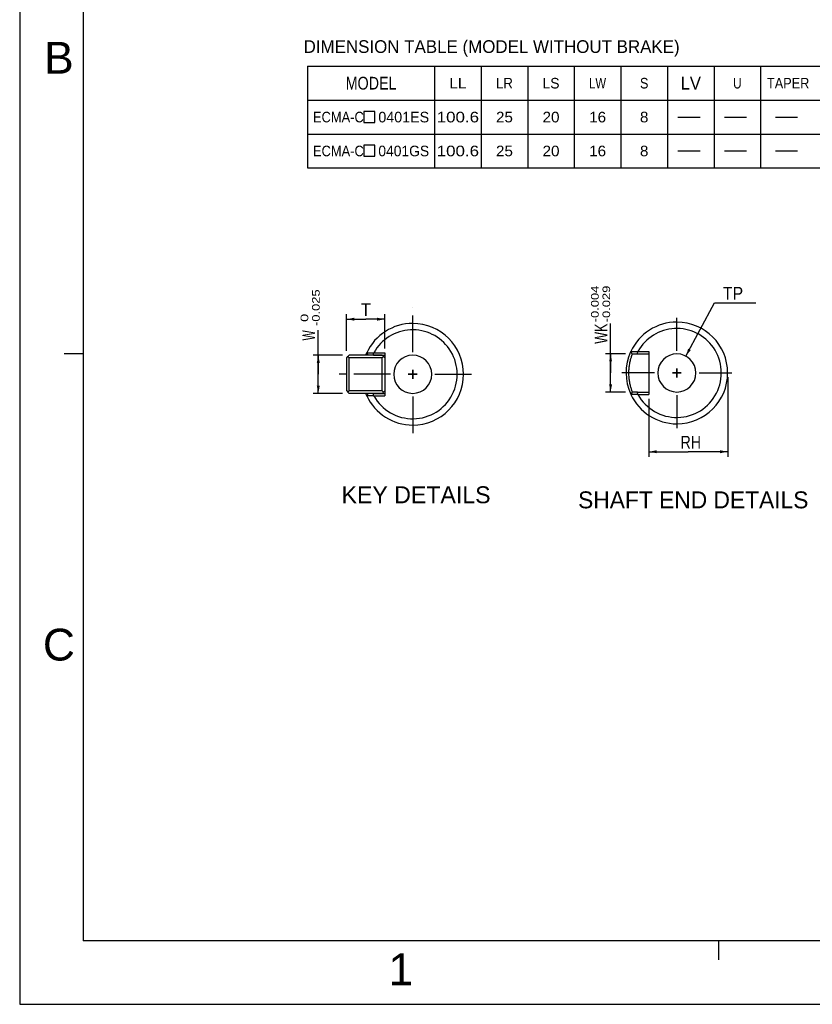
# Model space of a CAD drawing. Extents: x -54 to 576, y -100 to 345.
# Tile 1 of 18: x -54 to 133, y -100 to 132. Entities that reach past the tile are written whole.
import ezdxf
from ezdxf.enums import TextEntityAlignment as Align

# ---------------------------------------------------------------- set-up
doc = ezdxf.new("R2010")
doc.units = 0
doc.header["$LTSCALE"] = 23.1
doc.header["$MEASUREMENT"] = 0
doc.linetypes.add('CENTER', pattern=[0.6, 0.375, -0.075, 0.075, -0.075])
doc.layers.get('0').update_dxf_attribs({"linetype": 'CONTINUOUS'})
for name, color, linetype in [('8_ALL_NOTES_BALLOONS_SYMBOLS_GT', 7, 'CONTINUOUS'), ('DEFAULT_1', 7, 'CENTER'), ('DRAWING FRAME', 1, 'CONTINUOUS')]:
    doc.layers.add(name, color=color, linetype=linetype)
doc.styles.add('ARIAL', font='ARIAL.TTF')
doc.styles.add('TEXTSTYLE_0', font='txt', dxfattribs={"width": 0.8})
doc.dimstyles.new('DIMSTYLE_4', dxfattribs={"dimtxt": 3, "dimasz": 0.18, "dimexe": 0.18, "dimexo": 0.0625, "dimgap": 0.09, "dimtad": 0, "dimtih": 1, "dimtoh": 1, "dimdec": 4, "dimlfac": 0.333333, "dimzin": 0, "dimdsep": 46, "dimtxsty": 'Standard', "dimcen": 0.09, "dimadec": 0, "dimazin": 0, "dimtp": 1e-05, "dimtm": 1e-05, "dimtfac": 1, "dimtdec": 4, "dimtofl": 0, "dimtmove": 0, "dimatfit": 0, "dimfxl": 0, "dimtolj": 1, "dimtzin": 0, "dimarcsym": 0})

# ---------------------------------------------------------------- blocks, each defined once
blk = doc.blocks.new('*D16')
at = {"color": 7, "linetype": 'Continuous'}
for p, q in [((103.63, 52.6), (110.36, 65.18)), ((110.36, 65.18), (110.36, 65.18)), ((110.36, 65.18), (120.16, 65.18))]:
    blk.add_line(p, q, dxfattribs=at)
blk.add_solid([(104.17, 54.35), (103.63, 52.6), (104.79, 54.02)], dxfattribs=at)
at = {"color": 7, "linetype": 'Continuous', "style": 'TEXTSTYLE_0', "width": 0.96}
blk.add_text('TP', height=3, dxfattribs=at).set_placement((112.36, 65.93), (117.16, 65.93), align=Align.FIT)
blk = doc.blocks.new('*D17')
at = {"color": 7, "linetype": 'Continuous'}
for p, q in [((113.51, 47.64), (113.51, 28.84)), ((94.91, 42.54), (94.91, 28.84)), ((94.91, 30.04), (104.21, 30.04)), ((113.51, 30.04), (104.21, 30.04))]:
    blk.add_line(p, q, dxfattribs=at)
for points in [[(96.71, 30.39), (94.91, 30.04), (96.71, 29.69)], [(111.71, 29.69), (113.51, 30.04), (111.71, 30.39)]]:
    blk.add_solid(points, dxfattribs=at)
at = {"color": 7, "linetype": 'Continuous', "style": 'TEXTSTYLE_0', "width": 0.96}
blk.add_text('RH', height=3, dxfattribs=at).set_placement((102.4, 30.79), (107.2, 30.79), align=Align.FIT)
blk = doc.blocks.new('*D18')
at = {"color": 7, "linetype": 'Continuous'}
for p, q in [((16.83, 48.32), (16.83, 58.7)), ((22.53, 52.82), (15.63, 52.82)), ((16.83, 52.82), (16.83, 48.32)), ((16.83, 43.82), (16.83, 48.32)), ((22.53, 43.82), (15.63, 43.82))]:
    blk.add_line(p, q, dxfattribs=at)
for points in [[(17.18, 51.02), (16.83, 52.82), (16.48, 51.02)], [(16.48, 45.62), (16.83, 43.82), (17.18, 45.62)]]:
    blk.add_solid(points, dxfattribs=at)
at = {"color": 7, "linetype": 'Continuous', "style": 'TEXTSTYLE_0', "width": 0.8}
blk.add_text('W', height=3, rotation=90, dxfattribs=at).set_placement((16.08, 56.3), (16.08, 58.7), align=Align.FIT)
blk = doc.blocks.new('*D19')
at = {"color": 7, "linetype": 'Continuous'}
for p, q in [((23.53, 53.82), (23.53, 62.52)), ((23.53, 61.32), (28.03, 61.32)), ((32.53, 61.32), (28.03, 61.32)), ((32.53, 54.42), (32.53, 62.52))]:
    blk.add_line(p, q, dxfattribs=at)
for points in [[(25.33, 61.67), (23.53, 61.32), (25.33, 60.97)], [(30.73, 60.97), (32.53, 61.32), (30.73, 61.67)]]:
    blk.add_solid(points, dxfattribs=at)
at = {"color": 7, "linetype": 'Continuous', "style": 'TEXTSTYLE_0', "width": 1.2}
blk.add_text('T', height=3, dxfattribs=at).set_placement((26.87, 62.07), (29.27, 62.07), align=Align.FIT)
blk = doc.blocks.new('*D20')
at = {"color": 7, "linetype": 'Continuous'}
for p, q in [((85.86, 48.64), (85.86, 60.31)), ((89.38, 53.14), (84.66, 53.14)), ((85.86, 53.14), (85.86, 48.64)), ((85.86, 44.14), (85.86, 48.64)), ((89.38, 44.14), (84.66, 44.14))]:
    blk.add_line(p, q, dxfattribs=at)
for points in [[(86.21, 51.34), (85.86, 53.14), (85.51, 51.34)], [(85.51, 45.94), (85.86, 44.14), (86.21, 45.94)]]:
    blk.add_solid(points, dxfattribs=at)
at = {"color": 7, "linetype": 'Continuous', "style": 'TEXTSTYLE_0', "width": 0.8}
blk.add_text('WK', height=3, rotation=90, dxfattribs=at).set_placement((85.11, 55.51), (85.11, 60.31), align=Align.FIT)

msp = doc.modelspace()

# ---------------------------------------------------------------- linework, layer by layer
at = {"color": 7, "linetype": 'Continuous'}
for p, q in [((14.29298, 121.02442), (211.29298, 121.02442)), ((14.29298, 121.02442), (14.29298, 97.02442)), ((44.29298, 121.02442), (44.29298, 97.02442)), ((55.29298, 121.02442), (55.29298, 97.02442)), ((66.29298, 121.02442), (66.29298, 97.02442)), ((77.29298, 121.02442), (77.29298, 97.02442)), ((88.29298, 121.02442), (88.29298, 97.02442)), ((99.29298, 121.02442), (99.29298, 97.02442)), ((110.29298, 121.02442), (110.29298, 97.02442)), ((121.29298, 121.02442), (121.29298, 97.02442)), ((14.29298, 113.02442), (211.29298, 113.02442)), ((101.77215, 109.02442), (106.98048, 109.02442)), ((112.77215, 109.02442), (117.98048, 109.02442)), ((124.77215, 109.02442), (129.98049, 109.02442)), ((14.29298, 105.02442), (211.29298, 105.02442)), ((101.77215, 101.02443), (106.98048, 101.02443)), ((112.77215, 101.02443), (117.98048, 101.02443)), ((124.77215, 101.02443), (129.98049, 101.02443)), ((14.29298, 97.02442), (211.29298, 97.02442)), ((90.96498, 53.13509), (90.6172, 53.6795)), ((92.2334, 53.13509), (92.2667, 53.69937)), ((92.3279, 53.73509), (94.90545, 53.73509)), ((94.90545, 53.73509), (94.90545, 43.53509)), ((23.53109, 52.22125), (23.83109, 52.52125)), ((23.53109, 44.42125), (23.53109, 52.22125)), ((24.13109, 52.82125), (23.83109, 52.52125)), ((23.83109, 52.52125), (24.13109, 52.22125)), ((28.59062, 52.82125), (24.13109, 52.82125)), ((24.13109, 44.42125), (24.13109, 52.22125)), ((31.93109, 52.22125), (24.13109, 52.22125)), ((28.59062, 52.82125), (28.24284, 53.36566)), ((29.85904, 52.82125), (28.59062, 52.82125)), ((29.85904, 52.82125), (29.89234, 53.38553)), ((31.93109, 52.82125), (29.85904, 52.82125)), ((29.85904, 52.82125), (31.93109, 52.82125)), ((29.95354, 53.42125), (32.53109, 53.42125)), ((31.93109, 52.82125), (32.23109, 52.52125)), ((31.93109, 52.82125), (32.53109, 52.82125)), ((32.23109, 52.52125), (31.93109, 52.22125)), ((31.93109, 44.42125), (31.93109, 52.22125)), ((32.53109, 52.22125), (32.23109, 52.52125)), ((32.53109, 53.42125), (32.53109, 43.22125)), ((90.96498, 53.13509), (92.2334, 53.13509)), ((92.2334, 53.13509), (94.90545, 53.13509)), ((39.13109, 47.27125), (39.13109, 49.37125)), ((39.13109, 49.37125), (39.13109, 47.27125)), ((101.50545, 47.58509), (101.50545, 49.68509)), ((101.50545, 49.68509), (101.50545, 47.58509)), ((38.08109, 48.32125), (40.18109, 48.32125)), ((40.18109, 48.32125), (38.08109, 48.32125)), ((100.45545, 48.63509), (102.55545, 48.63509)), ((102.55545, 48.63509), (100.45545, 48.63509)), ((23.53109, 44.42125), (23.83109, 44.12125)), ((24.13109, 44.42125), (23.83109, 44.12125)), ((31.93109, 44.42125), (24.13109, 44.42125)), ((32.23109, 44.12125), (31.93109, 44.42125)), ((32.53109, 44.42125), (32.23109, 44.12125)), ((23.83109, 44.12125), (24.13109, 43.82125)), ((28.59062, 43.82125), (24.13109, 43.82125)), ((28.59062, 43.82125), (28.24284, 43.27684)), ((29.85904, 43.82125), (28.59062, 43.82125)), ((31.93109, 43.82125), (29.85904, 43.82125)), ((29.85904, 43.82125), (31.93109, 43.82125)), ((29.89234, 43.25697), (29.85904, 43.82125)), ((29.95351, 43.22125), (32.53109, 43.22125)), ((32.23109, 44.12125), (31.93109, 43.82125)), ((31.93109, 43.82125), (32.53109, 43.82125)), ((90.96498, 44.13509), (90.6172, 43.59068)), ((92.2334, 44.13509), (90.96498, 44.13509)), ((92.2334, 44.13509), (94.90545, 44.13509)), ((92.2667, 43.57081), (92.2334, 44.13509)), ((92.32787, 43.53509), (94.90545, 43.53509))]:
    msp.add_line(p, q, dxfattribs=at)
for points in [[(27.57423, 107.77442), (30.1784, 107.77442), (30.1784, 110.37859), (27.57423, 110.37859), (27.57423, 107.77442)], [(27.57423, 99.77442), (30.1784, 99.77442), (30.1784, 102.3786), (27.57423, 102.3786), (27.57423, 99.77442)]]:
    msp.add_lwpolyline(points, dxfattribs=at)
for centre, radius, start, end in [((101.50545, 48.63509), 12, 90, 154.9939374), ((101.50545, 48.63509), 12, 270, 90), ((39.13109, 48.32125), 12, 90, 154.9939374), ((39.13109, 48.32125), 10.5, 34.8485235, 150.9389052), ((39.13109, 48.32125), 12, 270, 90), ((101.50545, 48.63509), 10.5, 34.8485235, 150.9389052), ((39.13109, 48.32125), 10.5, 209.0610287, 34.8485235), ((101.50545, 48.63509), 12, 155.5270629, 204.8576917), ((101.50545, 48.63509), 12, 155.1423081, 155.5270629), ((101.50545, 48.63509), 12, 154.9939374, 155.1421964), ((101.50545, 48.63509), 10.5, 209.0610287, 34.8485235), ((39.13109, 48.32125), 12, 155.5270629, 157.8951365), ((39.13109, 48.32125), 12, 155.1423081, 155.5270629), ((39.13109, 48.32125), 12, 154.9939374, 155.1421964), ((39.13109, 48.32125), 4.5, 0, 180), ((101.50545, 48.63509), 4.5, 0, 180), ((39.13109, 48.32125), 4.5, 180, 360), ((101.50545, 48.63509), 4.5, 180, 360), ((39.13109, 48.32125), 12, 202.1048503, 204.8576917), ((39.13109, 48.32125), 12, 204.8578036, 205.0060626), ((39.13109, 48.32125), 12, 205.0060626, 270), ((101.50545, 48.63509), 12, 204.8578036, 205.0060626), ((101.50545, 48.63509), 12, 205.0060626, 270)]:
    msp.add_arc(centre, radius, start, end, dxfattribs=at)
for points in [[(90.63029, 53.70766), (90.81725, 53.70686)], [(90.81725, 53.70686), (90.82203, 53.70684), (91.20143, 53.7051), (91.76043, 53.70227), (92.12636, 53.70021), (92.2667, 53.69937)], [(92.2667, 53.69937), (92.2878, 53.71185), (92.30808, 53.72382), (92.3279, 53.73509)], [(28.25593, 53.39382), (28.44289, 53.39302)], [(28.44289, 53.39302), (28.44766, 53.393), (28.82707, 53.39126), (29.38606, 53.38843), (29.752, 53.38637), (29.89234, 53.38553)], [(29.89234, 53.38553), (29.91344, 53.39801), (29.93372, 53.40998), (29.95354, 53.42125)], [(90.96498, 53.13505), (90.96485, 53.13402), (90.96374, 53.13062), (90.96167, 53.12491), (90.95868, 53.1169), (90.94999, 53.09401), (90.93786, 53.06204), (90.90403, 52.97118), (90.85866, 52.84502), (90.80323, 52.68423), (90.73923, 52.48949), (90.63107, 52.13712), (90.51597, 51.72364), (90.30098, 50.76828), (90.15651, 49.72159), (90.10545, 48.63506), (90.15652, 47.54853), (90.301, 46.50183), (90.51599, 45.54647), (90.63108, 45.133), (90.73924, 44.78065), (90.80324, 44.58592), (90.85866, 44.42513), (90.90403, 44.29898), (90.93787, 44.20813), (90.94999, 44.17616), (90.95868, 44.15327), (90.96167, 44.14526), (90.96374, 44.13955), (90.96485, 44.13616), (90.96498, 44.13512)], [(28.44306, 43.24948), (28.25593, 43.24868)], [(29.89234, 43.25697), (29.75218, 43.25613), (29.38647, 43.25408), (28.82748, 43.25124), (28.44785, 43.2495), (28.44306, 43.24948)], [(29.89234, 43.25697), (29.91341, 43.24451), (29.93369, 43.23254), (29.95351, 43.22125)], [(90.81742, 43.56332), (90.63029, 43.56252)], [(92.2667, 43.57081), (92.12654, 43.56997), (91.76083, 43.56791), (91.20184, 43.56508), (90.82221, 43.56334), (90.81742, 43.56332)], [(92.2667, 43.57081), (92.28777, 43.55835), (92.30805, 43.54638), (92.32787, 43.53509)]]:
    msp.add_spline(points, degree=3, dxfattribs=at)
at = {"layer": 'DEFAULT_1', "color": 7, "linetype": 'CENTER'}
for p, q in [((39.13109, 53.57125), (39.13109, 64.0208)), ((101.50545, 53.88509), (101.50545, 61.63509)), ((33.88109, 48.32125), (20.28687, 48.32125)), ((44.38109, 48.32125), (53.59438, 48.32125)), ((96.25545, 48.63509), (88.50545, 48.63509)), ((106.75545, 48.63509), (114.50545, 48.63509)), ((39.13109, 43.07125), (39.13109, 33.56009)), ((101.50545, 43.38509), (101.50545, 35.63509))]:
    msp.add_line(p, q, dxfattribs=at)
at = {"layer": 'DRAWING FRAME', "color": 4}
for p, q in [((-53.68956, 345.12854), (-53.68956, -100.37146)), ((-53.68956, -100.37146), (576.31044, -100.37146))]:
    msp.add_line(p, q, dxfattribs=at)
at = {"layer": 'DRAWING FRAME', "color": 3}
for p, q in [((-38.68956, 330.12854), (-38.68956, -85.37146)), ((-38.68956, 53.12854), (-43.18956, 53.12854)), ((561.31044, -85.37146), (-38.68956, -85.37146)), ((111.31044, -85.37146), (111.31044, -89.87146))]:
    msp.add_line(p, q, dxfattribs=at)

# ---------------------------------------------------------------- texts
at = {"color": 7, "linetype": 'Continuous', "style": 'TEXTSTYLE_0'}
for s, height, width, p, p2 in [('MODEL', 3, 0.857143, (23.29298, 115.52442), (35.29298, 115.52442)), ('LV', 3, 0.8, (102.39298, 115.52442), (107.19298, 115.52442)), ('LL', 2.5, 0.96, (47.79298, 115.77442), (51.79298, 115.77442)), ('LR', 2.5, 0.96, (58.79298, 115.77442), (62.79298, 115.77442)), ('LS', 2.5, 0.96, (69.79298, 115.77442), (73.79298, 115.77442)), ('LW', 2.5, 0.8, (80.79298, 115.77442), (84.79298, 115.77442)), ('S', 2.5, 1.2, (92.79298, 115.77442), (94.79298, 115.77442)), ('U', 2.5, 1.2, (114.79298, 115.77442), (116.79298, 115.77442)), ('TAPER', 2.5, 0.857143, (122.79298, 115.77442), (132.79298, 115.77442)), ('ECMA-C', 2.5, 0.847059, (15.57423, 107.77442), (27.57423, 107.77442)), ('0401ES', 2.5, 0.96, (31.01173, 107.77442), (43.01173, 107.77442)), ('100.6', 2.5, 1.2, (44.79298, 107.77442), (54.79298, 107.77442)), ('25', 2.5, 0.96, (58.79298, 107.77442), (62.79298, 107.77442)), ('20', 2.5, 1.066667, (69.79298, 107.77442), (73.79298, 107.77442)), ('16', 2.5, 1.2, (80.79298, 107.77442), (84.79298, 107.77442)), ('8', 2.5, 1.2, (92.79298, 107.77442), (94.79298, 107.77442)), ('ECMA-C', 2.5, 0.847059, (15.57423, 99.77442), (27.57423, 99.77442)), ('0401GS', 2.5, 0.96, (31.01173, 99.77442), (43.01173, 99.77442)), ('100.6', 2.5, 1.2, (44.79298, 99.77442), (54.79298, 99.77442)), ('25', 2.5, 0.96, (58.79298, 99.77442), (62.79298, 99.77442)), ('20', 2.5, 1.066667, (69.79298, 99.77442), (73.79298, 99.77442)), ('16', 2.5, 1.2, (80.79298, 99.77442), (84.79298, 99.77442)), ('8', 2.5, 1.2, (92.79298, 99.77442), (94.79298, 99.77442))]:
    msp.add_text(s, height=height, dxfattribs=dict(at, width=width)).set_placement(p, p2, align=Align.FIT)
at = {"layer": '8_ALL_NOTES_BALLOONS_SYMBOLS_GT', "color": 7, "linetype": 'Continuous', "style": 'TEXTSTYLE_0'}
for s, height, width, p, p2 in [('DIMENSION TABLE (MODEL WITHOUT BRAKE)', 3, 0.837736, (13.36546, 124.16202), (102.16546, 124.16202)), ('KEY DETAILS', 4, 0.851613, (22.31917, 17.8857), (57.51917, 17.8857)), ('SHAFT END DETAILS', 4, 0.832653, (78.18198, 16.68511), (132.58198, 16.68511))]:
    msp.add_text(s, height=height, dxfattribs=dict(at, width=width)).set_placement(p, p2, align=Align.FIT)
for s, width, p, p2 in [('-0.025', 1.028571, (17.15951, 59.72072), (17.15951, 68.36072)), ('-0.004', 1.066667, (83.04578, 60.59828), (83.04578, 69.23828)), ('-0.029', 1.028571, (85.74578, 60.59828), (85.74578, 69.23828)), (' 0', 1.066667, (14.45951, 59.72072), (14.45951, 62.60072))]:
    msp.add_text(s, height=1.8, rotation=90, dxfattribs=dict(at, width=width)).set_placement(p, p2, align=Align.FIT)
at = {"layer": 'DRAWING FRAME', "color": 1, "style": 'ARIAL'}
for s, p in [('B', (-44.427, 123.02155)), ('C', (-44.427, -15.47845)), ('1', (36.31941, -92.11452))]:
    msp.add_text(s, height=7.5, dxfattribs=at).set_placement(p, align=Align.MIDDLE)

# ---------------------------------------------------------------- dimensions: what is measured, and where the dimension line sits
at = {"color": 7, "linetype": 'Continuous'}
dim = msp.add_diameter_dim_2p(p1=(103.62947, 52.60227), p2=(99.38143, 44.66791), dimstyle='DIMSTYLE_4', dxfattribs=at)
dim.commit()
dim.dimension.update_dxf_attribs({"geometry": '*D16', "text_midpoint": (114.76392, 67.43068)})
for base, p1, p2, angle, picture, middle in [((23.53109, 61.31877), (32.53109, 54.42125), (23.53109, 53.82125), 180, '*D19', (28.06959, 63.56877)), ((16.82905, 43.82125), (22.53109, 52.82125), (22.53109, 43.82125), 270, '*D18', (14.57905, 57.50403)), ((85.85845, 44.13509), (89.38115, 53.13509), (89.38115, 44.13509), 270, '*D20', (83.60845, 57.91055))]:
    dim = msp.add_linear_dim(base=base, p1=p1, p2=p2, angle=angle, dimstyle='DIMSTYLE_4', dxfattribs=at)
    dim.commit()
    dim.dimension.update_dxf_attribs({"geometry": picture, "text_midpoint": middle})
dim = msp.add_linear_dim(base=(113.50545, 30.04061), p1=(94.90545, 42.53509), p2=(113.50545, 47.63509), dimstyle='DIMSTYLE_4', dxfattribs=at)
dim.commit()
dim.dimension.update_dxf_attribs({"geometry": '*D17', "text_midpoint": (104.80465, 32.29061)})

doc.saveas('drawing.dxf')
